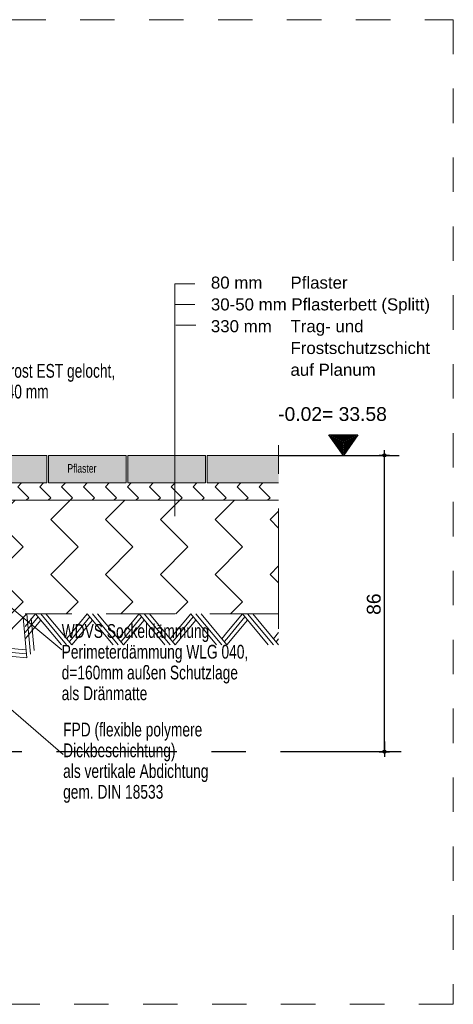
# Model space of a CAD drawing. Header units: metres. Extents: x 1314 to 1415, y -87 to -52.
# Tile 179 of 256: x 1393.46 to 1394.72, y -71.89 to -69.03. Entities that reach past the tile are written whole.
import ezdxf

# ---------------------------------------------------------------- set-up
doc = ezdxf.new("R2010")
doc.units = ezdxf.units.M
doc.header["$PDMODE"] = 65
for name, pattern in [('AUSGEZOGEN', [0]), ('STRICHLINIE2_S3', [0.275, 0.2, -0.075]), ('STRICHLINIE_S4', [0.008, 0.006, -0.002]), ('STRICHPUNKT2_S5', [0.5, 0.35, -0.05, 0.05, -0.05])]:
    doc.linetypes.add(name, pattern=pattern)
for name, color, linetype, lineweight in [('XR$6$Fenster', 3, 'AUSGEZOGEN', 18), ('XR$6$Legende', 4, 'AUSGEZOGEN', 13), ('XR$6$Maßlinie 1_50', 7, 'AUSGEZOGEN', 25), ('XR$6$Muster', 4, 'AUSGEZOGEN', 13), ('XR$6$Möblierung', 4, 'AUSGEZOGEN', 13), ('XR$6$Schraffur', 4, 'AUSGEZOGEN', 13), ('XR$6$Text 1_100', 3, 'AUSGEZOGEN', 18), ('XR$6$Text 1_50', 3, 'AUSGEZOGEN', 18), ('XR$6$Wand', 1, 'AUSGEZOGEN', 50), ('XR$6$Wand Mauerwerk tr_1', 42, 'AUSGEZOGEN', 18)]:
    doc.layers.add(name, color=color, linetype=linetype, lineweight=lineweight)
doc.styles.add('ARIAL', font='arial.ttf')
doc.dimstyles.new('DIMSTYLE_28', dxfattribs={"dimtxt": 0.04, "dimasz": 0.03, "dimexe": 0, "dimexo": 1e-06, "dimgap": 0.02, "dimtad": 2, "dimdec": 1, "dimlfac": 100, "dimrnd": 0.5, "dimzin": 4, "dimdsep": 46, "dimtxsty": 'ARIAL', "dimblk1": 'ALL_ML_KREIS', "dimblk2": 'ALL_ML_KREIS', "dimsah": 1, "dimcen": 0, "dimse1": 1, "dimse2": 1, "dimclrd": 7, "dimclre": 7, "dimclrt": 7, "dimadec": 0, "dimazin": 0, "dimtfac": 1, "dimtdec": 0, "dimtix": 1, "dimtmove": 2, "dimatfit": 3, "dimfxl": 0, "dimtzin": 0, "dimlwd": 0, "dimlwe": 25, "dimarcsym": 0})
doc.dimstyles.new('DIMSTYLE_29', dxfattribs={"dimtxt": 0.04, "dimasz": 0.03, "dimexe": 0, "dimexo": 1e-06, "dimgap": 0.02, "dimtad": 2, "dimdec": 1, "dimlfac": 100, "dimrnd": 0.5, "dimzin": 4, "dimdsep": 46, "dimtxsty": 'ARIAL', "dimblk1": 'ALL_ML_KREIS', "dimblk2": 'ALL_ML_KREIS', "dimsah": 1, "dimcen": 0, "dimse1": 1, "dimse2": 1, "dimclrd": 7, "dimclre": 7, "dimclrt": 7, "dimadec": 0, "dimazin": 0, "dimtfac": 1, "dimtdec": 0, "dimtix": 1, "dimtmove": 2, "dimatfit": 3, "dimfxl": 0, "dimtvp": 1.2, "dimtzin": 0, "dimlwd": 0, "dimlwe": 25, "dimarcsym": 0})

# ---------------------------------------------------------------- blocks, each defined once
blk = doc.blocks.new('NSY145')
at = {"color": 0, "linetype": 'ByBlock', "lineweight": -2}
for p, q in [((-0.035, 0.05), (0, 0.05)), ((0, 0), (-0.035, 0.05)), ((0, 0.05), (0.035, 0.05)), ((0.035, 0.05), (0, 0)), ((0.0302, 0.0475), (-0.0302, 0.0475)), ((-0.0302, 0.0475), (0, 0.0044)), ((-0.0254, 0.045), (0, 0.045)), ((0, 0.0087), (-0.0254, 0.045)), ((0.0206, 0.0425), (-0.0206, 0.0425)), ((-0.0206, 0.0425), (0, 0.0131)), ((-0.0159, 0.04), (0, 0.04)), ((0, 0.0174), (-0.0159, 0.04)), ((0.011, 0.0375), (-0.011, 0.0375)), ((-0.011, 0.0375), (0, 0.0218)), ((-0.0063, 0.035), (0, 0.035)), ((0, 0.0261), (-0.0063, 0.035)), ((0.0014, 0.0325), (-0.0014, 0.0325)), ((-0.0014, 0.0325), (0, 0.0305)), ((0, 0.0044), (0.0302, 0.0475)), ((0, 0.045), (0.0254, 0.045)), ((0.0254, 0.045), (0, 0.0087)), ((0, 0.0131), (0.0206, 0.0425)), ((0, 0.04), (0.0159, 0.04)), ((0.0159, 0.04), (0, 0.0174)), ((0, 0.0218), (0.011, 0.0375)), ((0, 0.035), (0.0063, 0.035)), ((0.0063, 0.035), (0, 0.0261)), ((0, 0.0305), (0.0014, 0.0325))]:
    blk.add_line(p, q, dxfattribs=at)
blk = doc.blocks.new('MUSTERELEMENT_105')
at = {"layer": 'XR$6$Wand', "color": 52, "linetype": 'AUSGEZOGEN', "lineweight": 13, "transparency": 33554687}
for p, q in [((1393.4794, -70.8821), (1393.4688, -70.7654)), ((1393.49, -70.8715), (1393.4794, -70.7548)), ((1393.5006, -70.8609), (1393.492, -70.7669)), ((1393.4921, -70.7676), (1393.4927, -70.7676)), ((1393.3945, -70.967), (1393.3839, -70.8503)), ((1393.3839, -70.8503), (1393.4539, -70.8566)), ((1393.4539, -70.8566), (1393.4772, -70.8588)), ((1393.3733, -70.9882), (1393.3627, -70.8715)), ((1393.3839, -70.9776), (1393.3733, -70.8609)), ((1393.385, -70.8619), (1393.4666, -70.8694)), ((1393.386, -70.8736), (1393.4794, -70.8821)), ((1393.4666, -70.8694), (1393.4783, -70.8704)), ((1393.3478, -70.9627), (1393.3712, -70.9648)), ((1393.3606, -70.9754), (1393.3722, -70.9765))]:
    blk.add_line(p, q, dxfattribs=at)
blk = doc.blocks.new('MUSTERELEMENT_114')
at = {"layer": 'XR$6$Wand', "color": 52, "linetype": 'AUSGEZOGEN', "lineweight": 13, "transparency": 33554687}
for p, q in [((1393.5047, -70.7545), (1393.4742, -70.791)), ((1393.5122, -70.7635), (1393.4742, -70.809)), ((1393.5797, -70.8445), (1393.5047, -70.7545)), ((1393.5947, -70.8445), (1393.5197, -70.7545)), ((1393.6097, -70.8445), (1393.5347, -70.7545)), ((1393.6547, -70.7545), (1393.6097, -70.8085)), ((1393.6622, -70.7635), (1393.6097, -70.8265)), ((1393.7297, -70.8445), (1393.6547, -70.7545)), ((1393.7447, -70.8445), (1393.6697, -70.7545)), ((1393.7597, -70.8445), (1393.6847, -70.7545)), ((1393.8047, -70.7545), (1393.7597, -70.8085)), ((1393.8122, -70.7635), (1393.7597, -70.8265)), ((1393.8797, -70.8445), (1393.8047, -70.7545)), ((1393.8947, -70.8445), (1393.8197, -70.7545)), ((1393.9097, -70.8445), (1393.8347, -70.7545)), ((1393.9547, -70.7545), (1393.9097, -70.8085)), ((1393.9622, -70.7635), (1393.9097, -70.8265)), ((1394.0297, -70.8445), (1393.9547, -70.7545)), ((1394.0447, -70.8445), (1393.9697, -70.7545)), ((1394.0597, -70.8445), (1393.9847, -70.7545)), ((1394.1047, -70.7545), (1394.0597, -70.8085)), ((1394.1122, -70.7635), (1394.0597, -70.8265)), ((1394.1797, -70.8445), (1394.1047, -70.7545)), ((1394.1947, -70.8445), (1394.1197, -70.7545)), ((1394.2097, -70.8445), (1394.1347, -70.7545)), ((1393.5197, -70.7725), (1393.4742, -70.827)), ((1393.6697, -70.7725), (1393.6097, -70.8445)), ((1393.8197, -70.7725), (1393.7597, -70.8445)), ((1393.9697, -70.7725), (1393.9097, -70.8445)), ((1394.1197, -70.7725), (1394.0597, -70.8445)), ((1393.6097, -70.8085), (1393.5947, -70.8265)), ((1393.6097, -70.8265), (1393.6022, -70.8355)), ((1393.7597, -70.8085), (1393.7447, -70.8265)), ((1393.7597, -70.8265), (1393.7522, -70.8355)), ((1393.9097, -70.8085), (1393.8947, -70.8265)), ((1393.9097, -70.8265), (1393.9022, -70.8355)), ((1394.0597, -70.8085), (1394.0447, -70.8265)), ((1394.0597, -70.8265), (1394.0522, -70.8355)), ((1394.2097, -70.8085), (1394.1947, -70.8265)), ((1394.2097, -70.8265), (1394.2022, -70.8355))]:
    blk.add_line(p, q, dxfattribs=at)
blk = doc.blocks.new('ALL_ML_KREIS')
at = {"color": 0, "linetype": 'ByBlock', "lineweight": -2}
for p, q in [((-1, 0), (0.5, 0)), ((0, -0.5), (0, 0.5))]:
    blk.add_line(p, q, dxfattribs=at)
blk.add_circle((0, 0), 0.15, dxfattribs=at)
blk = doc.blocks.new('*D264')
at = {"layer": 'DEFPOINTS', "color": 7, "linetype": 'AUSGEZOGEN', "lineweight": 25, "transparency": 33554687}
for p in [(1393.3897, -69.1848), (1393.3747, -69.2441), (1393.3897, -69.2441)]:
    blk.add_point(p, dxfattribs=at)
at = {"layer": 'XR$6$Maßlinie 1_50', "color": 7, "linetype": 'AUSGEZOGEN', "lineweight": -2, "transparency": 33554687}
blk.add_line((1393.3897, -69.1848), (1393.3747, -69.1848), dxfattribs=at)
at = {"layer": 'XR$6$Maßlinie 1_50', "color": 7, "linetype": 'AUSGEZOGEN', "lineweight": 25, "transparency": 33554687, "xscale": 0.03, "yscale": 0.03, "zscale": 0.03}
for p, rotation in [((1393.3897, -69.1848), 360), ((1393.3747, -69.1848), 180)]:
    blk.add_blockref('ALL_ML_KREIS', p, dxfattribs=dict(at, rotation=rotation))
at = {"layer": 'XR$6$Maßlinie 1_50', "color": 7, "linetype": 'AUSGEZOGEN', "lineweight": 25, "transparency": 33554687, "insert": (1393.4, -69.1398), "char_height": 0.04, "width": 0.12, "attachment_point": 5, "style": 'ARIAL'}
blk.add_mtext('\\A1;{\\A1;{1\\H0.026400;\\S5^ ;}}', dxfattribs=at)
blk = doc.blocks.new('*D268')
at = {"layer": 'DEFPOINTS', "color": 7, "linetype": 'AUSGEZOGEN', "lineweight": 25, "transparency": 33554687}
for p in [(1394.0247, -70.2945), (1393.4597, -71.1545), (1394.5166, -71.1545)]:
    blk.add_point(p, dxfattribs=at)
at = {"layer": 'XR$6$Maßlinie 1_50', "color": 7, "linetype": 'AUSGEZOGEN', "lineweight": -2, "transparency": 33554687}
blk.add_line((1394.5166, -71.1545), (1394.5166, -70.2945), dxfattribs=at)
at = {"layer": 'XR$6$Maßlinie 1_50', "color": 7, "linetype": 'AUSGEZOGEN', "lineweight": 25, "transparency": 33554687, "xscale": 0.03, "yscale": 0.03, "zscale": 0.03}
for p, rotation in [((1394.5166, -70.2945), 90), ((1394.5166, -71.1545), 270)]:
    blk.add_blockref('ALL_ML_KREIS', p, dxfattribs=dict(at, rotation=rotation))
at = {"layer": 'XR$6$Maßlinie 1_50', "color": 7, "linetype": 'AUSGEZOGEN', "lineweight": 25, "transparency": 33554687, "insert": (1394.486, -70.7263), "char_height": 0.04, "width": 0.16, "attachment_point": 5, "rotation": 90, "style": 'ARIAL'}
blk.add_mtext('\\A1;{\\A1;{86\\H0.026400;\\S^ ;}}', dxfattribs=at)

msp = doc.modelspace()

# ---------------------------------------------------------------- hatches: boundary and pattern name
at = {"layer": 'XR$6$Fenster', "linetype": 'AUSGEZOGEN', "lineweight": 13, "transparency": 33554687}
for points in [[(1393.7725, -70.2945), (1393.7725, -70.3745), (1393.9975, -70.3745), (1393.9975, -70.2945)], [(1394.0025, -70.2945), (1394.0025, -70.3745), (1394.2097, -70.3745), (1394.2097, -70.2945)]]:
    msp.add_hatch(color=253, dxfattribs=at).paths.add_polyline_path(points)
at = {"layer": 'XR$6$Muster', "linetype": 'AUSGEZOGEN', "lineweight": 13, "transparency": 33554687}
h = msp.add_hatch(dxfattribs=at)
h.set_pattern_fill('MUSTER', color=4, scale=0.045, angle=315, style=0, pattern_type=2)
h.set_pattern_definition([(315, (0.12728, -4e-17), (0.0636396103, -1e-17), [0.045, -0.045]), (45, (0.12728, -4e-17), (1e-17, 0.0636396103), [0.045, -0.045])])
h.paths.add_polyline_path([(1393.3125, -70.3745), (1393.3125, -70.3345), (1393.2325, -70.3345), (1393.2325, -70.3745), (1393.2175, -70.3745), (1393.2175, -70.3816), (1393.2158, -70.3816), (1393.2158, -70.4173), (1393.229, -70.4245), (1394.2097, -70.4245), (1394.2097, -70.3745)], flags=0)
h = msp.add_hatch(dxfattribs=at)
h.set_pattern_fill('MUSTER', color=4, scale=0.1125, angle=315, style=0, pattern_type=2)
h.set_pattern_definition([(315, (0.3182, -9e-17), (0.159099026, -4e-17), [0.1125, -0.1125]), (45, (0.3182, -9e-17), (4e-17, 0.159099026), [0.1125, -0.1125])])
h.paths.add_polyline_path([(1393.3747, -70.5045), (1393.3747, -70.5045), (1393.3747, -70.6855), (1393.3157, -70.7445), (1393.2159, -70.8443), (1393.2159, -70.8636), (1393.2157, -70.8754), (1393.3587, -70.8754), (1393.4797, -70.7545), (1394.2097, -70.7545), (1394.2097, -70.4245), (1393.229, -70.4245), (1393.3747, -70.5045)], flags=0)
at = {"layer": 'XR$6$Schraffur', "linetype": 'AUSGEZOGEN', "lineweight": 13, "transparency": 33554687}
for points in [[(1393.5375, -70.3745), (1393.5375, -70.2945), (1393.3125, -70.2945), (1393.3125, -70.3745)], [(1393.5425, -70.2945), (1393.5425, -70.3745), (1393.7675, -70.3745), (1393.7675, -70.2945)]]:
    msp.add_hatch(color=253, dxfattribs=at).paths.add_polyline_path(points)

# ---------------------------------------------------------------- linework, layer by layer
at = {"layer": 'XR$6$Legende', "color": 4, "linetype": 'AUSGEZOGEN', "lineweight": 13, "transparency": 33554687}
for p, q in [((1393.5375, -70.2945), (1393.5375, -70.3745)), ((1393.5425, -70.2945), (1393.5425, -70.3745)), ((1393.7675, -70.2945), (1393.7675, -70.3745)), ((1393.7725, -70.2945), (1393.7725, -70.3745)), ((1393.7725, -70.2945), (1393.9975, -70.2945)), ((1393.9975, -70.2945), (1393.9975, -70.3745)), ((1394.0025, -70.2945), (1394.0025, -70.3745)), ((1394.0025, -70.2945), (1394.2097, -70.2945))]:
    msp.add_line(p, q, dxfattribs=at)
at = {"layer": 'XR$6$Legende', "color": 4, "linetype": 'STRICHLINIE2_S3', "lineweight": 13, "transparency": 33554687}
for p, q in [((1393.3587, -70.8754), (1393.4797, -70.7545)), ((1394.2097, -70.7545), (1393.4742, -70.7545))]:
    msp.add_line(p, q, dxfattribs=at)
at = {"layer": 'XR$6$Möblierung', "color": 7, "linetype": 'AUSGEZOGEN', "lineweight": 13, "transparency": 33554687}
msp.add_line((1393.229, -70.4245), (1394.2097, -70.4245), dxfattribs=at)
at = {"layer": 'XR$6$Text 1_100', "color": 7, "linetype": 'AUSGEZOGEN', "lineweight": 18, "transparency": 33554687}
for p, q in [((1393.9671, -69.7959), (1393.909, -69.7959)), ((1393.909, -70.4709), (1393.909, -69.7959)), ((1393.9671, -69.8559), (1393.909, -69.8559)), ((1393.9698, -69.9159), (1393.9118, -69.9159))]:
    msp.add_line(p, q, dxfattribs=at)
at = {"layer": 'XR$6$Text 1_100', "color": 4, "linetype": 'AUSGEZOGEN', "lineweight": 13, "transparency": 33554687}
for p, q in [((1393.5804, -70.8587), (1393.2904, -70.618)), ((1393.5846, -71.1628), (1393.2214, -70.8511))]:
    msp.add_line(p, q, dxfattribs=at)
at = {"layer": 'XR$6$Text 1_50', "color": 4, "linetype": 'STRICHPUNKT2_S5', "lineweight": 13, "transparency": 33554687}
msp.add_line((1394.2097, -70.7982), (1394.2097, -70.2643), dxfattribs=at)
at = {"layer": 'XR$6$Text 1_50', "color": 3, "linetype": 'STRICHPUNKT2_S5', "lineweight": 25, "transparency": 33554687}
for p, q in [((1394.2097, -70.2945), (1394.5598, -70.2945)), ((1394.2097, -70.2945), (1394.5598, -70.2945)), ((1394.5649, -71.1545), (1393.3066, -71.1545))]:
    msp.add_line(p, q, dxfattribs=at)
at = {"layer": 'XR$6$Wand', "color": 1, "linetype": 'AUSGEZOGEN', "lineweight": 13, "transparency": 33554687}
for p, q in [((1393.5375, -70.2945), (1393.3125, -70.2945)), ((1393.7675, -70.2945), (1393.5425, -70.2945)), ((1393.3125, -70.3745), (1393.5375, -70.3745)), ((1393.5425, -70.3745), (1393.7675, -70.3745)), ((1393.7725, -70.3745), (1393.9975, -70.3745)), ((1394.0025, -70.3745), (1394.2097, -70.3745))]:
    msp.add_line(p, q, dxfattribs=at)
at = {"layer": 'XR$6$Wand Mauerwerk tr_1', "color": 7, "linetype": 'STRICHLINIE_S4', "lineweight": 18, "transparency": 33554687}
msp.add_lwpolyline([(1391.034, -69.0296), (1394.7165, -69.0296), (1394.7165, -71.8879), (1391.034, -71.8879), (1391.034, -69.0296)], close=True, dxfattribs=at)

# ---------------------------------------------------------------- block references
at = {"layer": 'XR$6$Wand', "color": 1, "linetype": 'AUSGEZOGEN', "lineweight": 25, "transparency": 33554687, "xscale": 1.199999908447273, "yscale": 1.199999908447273, "zscale": 1.199999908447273}
msp.add_blockref('NSY145', (1394.3975, -70.2945), dxfattribs=at)
at = {"layer": 'XR$6$Wand', "color": 52, "linetype": 'AUSGEZOGEN', "lineweight": 13, "transparency": 33554687}
for name in ['MUSTERELEMENT_105', 'MUSTERELEMENT_114']:
    msp.add_blockref(name, (0, 0), dxfattribs=at)

# ---------------------------------------------------------------- texts
at = {"layer": 'XR$6$Text 1_100', "color": 7, "linetype": 'AUSGEZOGEN', "lineweight": 18, "transparency": 33554687, "insert": (1394.0132, -69.7753), "char_height": 0.035, "width": 0.850488, "attachment_point": 1, "line_spacing_factor": 1.084337, "style": 'ARIAL'}
msp.add_mtext('\\A1;{\\fArial|i0|b0;\\H0.035000;\\W1.000000;\\C7;80 mm      Pflaster}\\P{\\fArial|i0|b0;\\H0.035000;\\W1.000000;\\C7;30-50 mm Pflasterbett (Splitt)}\\P{\\fArial|i0|b0;\\H0.035000;\\W1.000000;\\C7;330 mm    Trag- und }\\P{\\fArial|i0|b0;\\H0.035000;\\W1.000000;\\C7;                 Frostschutzschicht }\\P{\\fArial|i0|b0;\\H0.035000;\\W1.000000;\\C7;                 auf Planum}\\P', dxfattribs=at)
at = {"layer": 'XR$6$Text 1_100', "color": 3, "linetype": 'AUSGEZOGEN', "lineweight": 18, "transparency": 33554687, "char_height": 0.04, "attachment_point": 1, "line_spacing_factor": 0.903614, "style": 'ARIAL'}
for s, insert, width in [('\\A1;{\\fArial|i0|b0;\\H0.040000;\\W0.714286;\\C3;Dränrost EST gelocht, }\\P{\\fArial|i0|b0;\\H0.040000;\\W0.714286;\\C3;70 / 40 mm}\\P', (1393.343, -70.0289), 0.419081), ('\\A1;{\\fArial|i0|b0;\\H0.040000;\\W0.714286;\\C3;WDVS Sockeldämmung}\\P{\\fArial|i0|b0;\\H0.040000;\\W0.714286;\\C3;Perimeterdämmung WLG 040, }\\P{\\fArial|i0|b0;\\H0.040000;\\W0.714286;\\C3;d=160mm außen Schutzlage}\\P{\\fArial|i0|b0;\\H0.040000;\\W0.714286;\\C3;als Dränmatte}\\P', (1393.5804, -70.7842), 0.568632), ('\\A1;{\\fArial|i0|b0;\\H0.040000;\\W0.714286;\\C3;FPD (flexible polymere}\\P{\\fArial|i0|b0;\\H0.040000;\\W0.714286;\\C3;Dickbeschichtung)}\\P{\\fArial|i0|b0;\\H0.040000;\\W0.714286;\\C3;als vertikale Abdichtung}\\P{\\fArial|i0|b0;\\H0.040000;\\W0.714286;\\C3;gem. DIN 18533}\\P', (1393.5846, -71.0703), 0.438164)]:
    msp.add_mtext(s, dxfattribs=dict(at, insert=insert, width=width))
at = {"layer": 'XR$6$Text 1_100', "color": 3, "linetype": 'AUSGEZOGEN', "lineweight": 25, "transparency": 33554687, "insert": (1394.2084, -70.1949), "char_height": 0.04, "width": 0.336732, "attachment_point": 7, "style": 'ARIAL'}
msp.add_mtext('\\W1.00;-0.02= 33.58', dxfattribs=at)
at = {"layer": 'XR$6$Text 1_100', "color": 3, "linetype": 'AUSGEZOGEN', "lineweight": 18, "transparency": 33554687, "insert": (1393.597, -70.345), "char_height": 0.025, "width": 0.093756, "attachment_point": 7, "style": 'ARIAL'}
msp.add_mtext('\\W0.71;Pflaster', dxfattribs=at)

# ---------------------------------------------------------------- dimensions: what is measured, and where the dimension line sits
at = {"layer": 'XR$6$Maßlinie 1_50', "color": 7, "linetype": 'AUSGEZOGEN', "lineweight": 25, "transparency": 33554687}
for base, p1, p2, angle, dimstyle, picture, middle in [((1393.3747, -69.1848), (1393.3897, -69.2441), (1393.3747, -69.2441), 180, 'DIMSTYLE_29', '*D264', (1393.4, -69.1398)), ((1394.5166, -70.2945), (1393.4597, -71.1545), (1394.0247, -70.2945), 90, 'DIMSTYLE_28', '*D268', (1394.486, -70.7263))]:
    dim = msp.add_linear_dim(base=base, p1=p1, p2=p2, angle=angle, dimstyle=dimstyle, override={"dimpost": '<>', "dimclrd": 7, "dimclre": 7, "dimclrt": 7, "dimlwd": 0, "dimlwe": 25}, dxfattribs=at)
    dim.commit()
    dim.dimension.update_dxf_attribs({"geometry": picture, "text_midpoint": middle, "dimtype": 160})

doc.saveas('drawing.dxf')
